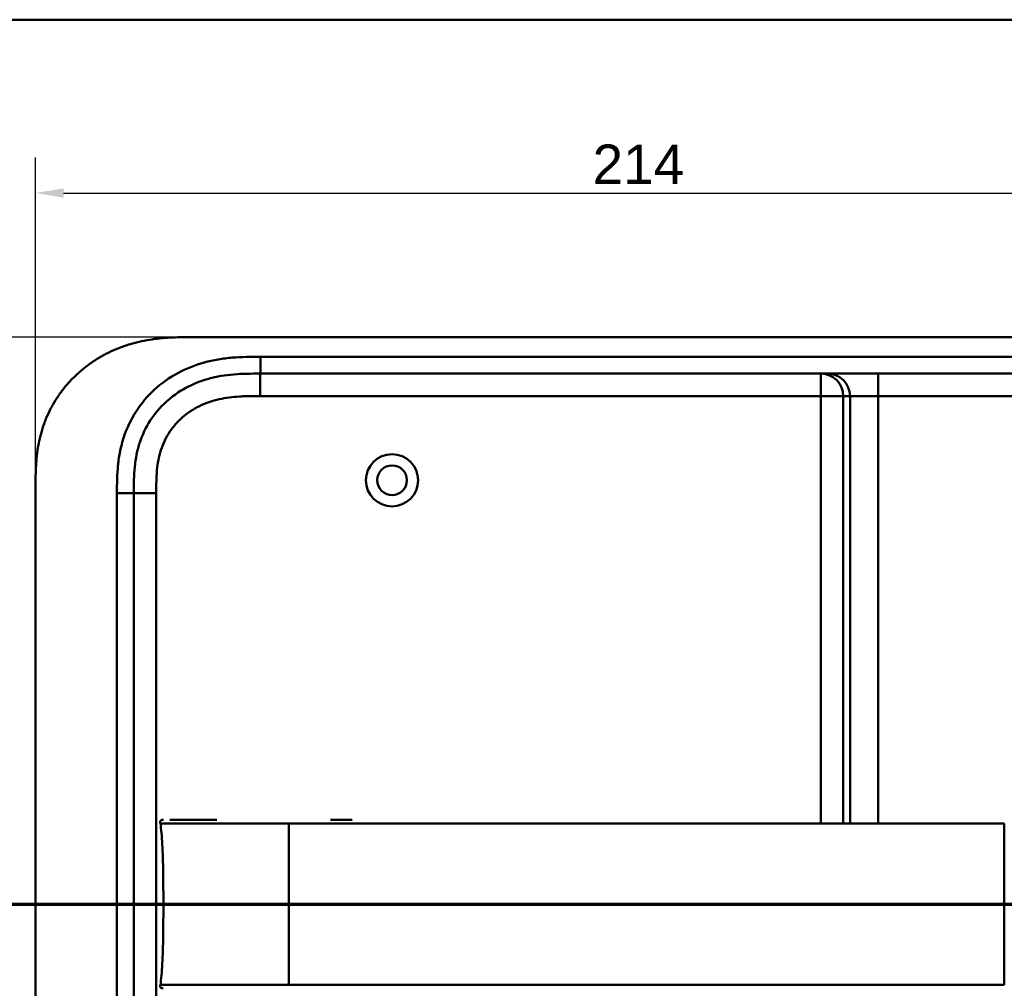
# Model space of a CAD drawing. Header units: millimetres. Extents: x 20 to 833, y 20 to 574.
# Tile 22 of 26: x 531 to 706, y 401 to 574. Entities that reach past the tile are written whole.
import ezdxf

# ---------------------------------------------------------------- set-up
doc = ezdxf.new("R2010")
doc.units = ezdxf.units.MM
doc.header["$LTSCALE"] = 2
for name, color, linetype, lineweight in [('Bemaßungen(DIN)', 7, 'Continuous', 25), ('Schnittansichtslinien(DIN)', 7, 'Continuous', 70), ('Sichtbare Kanten(DIN)', 7, 'Continuous', 50), ('Sichtbare tangentiale Kanten(DIN)', 7, 'Continuous', 50), ('Skizziergeometrie(DIN)', 7, 'Continuous', 50)]:
    doc.layers.add(name, color=color, linetype=linetype, lineweight=lineweight)
doc.styles.add('Aktuell-DINGroßer Text', font='arial.ttf')
doc.styles.add('STANDARD-DIN~0', font='arial.ttf')
doc.dimstyles.new('CAD-LAN', dxfattribs={"dimscale": 2, "dimtxt": 3.5, "dimasz": 2.5, "dimexe": 3.175, "dimexo": 0, "dimgap": 0.8, "dimtad": 1, "dimrnd": 1e-08, "dimtxsty": 'STANDARD-DIN~0', "dimcen": 0.09, "dimdle": 10, "dimclrd": 250, "dimclre": 250, "dimclrt": 250, "dimadec": 0, "dimazin": 2, "dimtfac": 1, "dimtmove": 0, "dimatfit": 3, "dimfxl": 1, "dimtolj": 1, "dimtzin": 0, "dimlwd": 25, "dimlwe": 25, "dimarcsym": 0})

# ---------------------------------------------------------------- blocks, each defined once
blk = doc.blocks.new('Ränder Standardrahmen')
at = {"layer": 'Skizziergeometrie(DIN)', "flags": 128}
blk.add_lwpolyline([(10, 10), (10, 287), (410, 287), (410, 10), (10, 10)], dxfattribs=at)
blk = doc.blocks.new('*D23')
at = {"layer": 'Bemaßungen(DIN)', "color": 250, "linetype": 'Continuous', "lineweight": 25, "true_color": 0x3f3f3f, "transparency": 16777216}
for p, q in [((533.39, 490.66), (533.39, 549.47)), ((747.39, 490.66), (747.39, 549.47)), ((538.39, 543.12), (742.39, 543.12))]:
    blk.add_line(p, q, dxfattribs=at)
at = {"layer": 'Bemaßungen(DIN)', "color": 250, "linetype": 'Continuous', "true_color": 0x3f3f3f, "transparency": 16777216}
for points in [[(538.39, 543.95), (538.39, 542.29), (533.39, 543.12)], [(742.39, 543.95), (742.39, 542.29), (747.39, 543.12)]]:
    blk.add_solid(points, dxfattribs=at)
at = {"layer": 'Defpoints', "color": 0, "linetype": 'Continuous', "transparency": 16777216}
for p in [(747.39, 543.12), (533.39, 490.66), (747.39, 490.66)]:
    blk.add_point(p, dxfattribs=at)
at = {"layer": 'Bemaßungen(DIN)', "color": 250, "linetype": 'Continuous', "lineweight": 25, "true_color": 0x3f3f3f, "transparency": 16777216, "insert": (632.61, 551.75), "char_height": 7, "attachment_point": 1, "style": 'STANDARD-DIN~0'}
blk.add_mtext('\\A1;214', dxfattribs=at)
blk = doc.blocks.new('*D24')
at = {"layer": 'Bemaßungen(DIN)', "color": 250, "linetype": 'Continuous', "lineweight": 25, "true_color": 0x3f3f3f, "transparency": 16777216}
for p, q in [((560.87, 517.44), (475.08, 517.44)), ((481.43, 512.44), (481.43, 277.44)), ((561.43, 272.44), (475.08, 272.44))]:
    blk.add_line(p, q, dxfattribs=at)
at = {"layer": 'Bemaßungen(DIN)', "color": 250, "linetype": 'Continuous', "true_color": 0x3f3f3f, "transparency": 16777216}
for points in [[(480.6, 512.44), (482.26, 512.44), (481.43, 517.44)], [(480.6, 277.44), (482.26, 277.44), (481.43, 272.44)]]:
    blk.add_solid(points, dxfattribs=at)
at = {"layer": 'Defpoints', "color": 0, "linetype": 'Continuous', "transparency": 16777216}
for p in [(560.87, 517.44), (481.43, 272.44), (561.43, 272.44)]:
    blk.add_point(p, dxfattribs=at)
at = {"layer": 'Bemaßungen(DIN)', "color": 250, "linetype": 'Continuous', "lineweight": 25, "true_color": 0x3f3f3f, "transparency": 16777216, "insert": (472.68, 387.12), "char_height": 7, "attachment_point": 1, "rotation": 90, "style": 'STANDARD-DIN~0'}
blk.add_mtext('\\A1;245', dxfattribs=at)
blk = doc.blocks.new('2DTransSchnitt0')
at = {"layer": 'Schnittansichtslinien(DIN)', "linetype": 'Continuous'}
for p, q in [((253.559, 219.642), (253.559, 213.215)), ((386.838, 219.642), (386.838, 213.215)), ((252.559, 213.215), (253.559, 208.215)), ((254.559, 213.215), (252.559, 213.215)), ((253.559, 213.215), (253.559, 208.215)), ((253.559, 208.215), (254.559, 213.215)), ((385.838, 213.215), (386.838, 208.215)), ((387.838, 213.215), (385.838, 213.215)), ((386.838, 213.215), (386.838, 208.215)), ((386.838, 208.215), (387.838, 213.215)), ((248.029, 208.215), (392.368, 208.215))]:
    blk.add_line(p, q, dxfattribs=at)
at = {"layer": 'Schnittansichtslinien(DIN)', "linetype": 'Continuous', "lineweight": 140}
for p, q in [((248.029, 208.215), (259.089, 208.215)), ((381.308, 208.215), (392.368, 208.215))]:
    blk.add_line(p, q, dxfattribs=at)
at = {"layer": 'Schnittansichtslinien(DIN)', "linetype": 'Continuous', "flags": 128}
for points in [[(252.559, 213.215), (253.559, 208.215), (254.559, 213.215), (252.559, 213.215)], [(385.838, 213.215), (386.838, 208.215), (387.838, 213.215), (385.838, 213.215)]]:
    blk.add_lwpolyline(points, dxfattribs=at)
at = {"layer": 'Schnittansichtslinien(DIN)'}
for points in [[(252.559, 213.215), (253.559, 208.215), (254.559, 213.215), (252.559, 213.215)], [(385.838, 213.215), (386.838, 208.215), (387.838, 213.215), (385.838, 213.215)]]:
    blk.add_solid(points, dxfattribs=at)
at = {"layer": 'Schnittansichtslinien(DIN)', "char_height": 3.734, "attachment_point": 7, "style": 'Aktuell-DINGroßer Text'}
for insert in [(251.806, 221.715), (385.085, 221.715)]:
    blk.add_mtext('A', dxfattribs=dict(at, insert=insert))

msp = doc.modelspace()

# ---------------------------------------------------------------- linework, layer by layer
at = {"layer": 'Sichtbare Kanten(DIN)'}
for p, q in [((719.3531, 517.4426), (560.8709, 517.4426)), ((573.4301, 510.9426), (718.3535, 510.9426)), ((533.3918, 299.2269), (533.3918, 490.6583)), ((550.8918, 300.2269), (550.8918, 489.6583)), ((585.9293, 431.4304), (589.7769, 431.4304))]:
    msp.add_line(p, q, dxfattribs=at)
for radius in [4.65, 2.65]:
    msp.add_circle((596.8918, 491.9426), radius, dxfattribs=at)
for points, knots in [([(560.8709, 517.4426), (560.4603, 517.4421), (559.4477, 517.4377), (558.1212, 517.4061), (556.5937, 517.3245), (555.3645, 517.2165), (553.8246, 517.0143), (552.5928, 516.7945), (551.0608, 516.4389), (549.8448, 516.0874), (548.346, 515.5605), (547.1677, 515.0684), (545.7303, 514.3652), (544.6127, 513.733), (543.2657, 512.8587), (542.2319, 512.094), (541.0036, 511.0621), (540.0753, 510.1783), (538.9911, 509.0081), (538.1873, 508.0226), (537.2684, 506.7377), (536.6038, 505.6709), (535.8651, 504.2978), (535.3486, 503.1714), (534.7964, 501.7378), (534.4287, 500.5743), (534.0579, 499.108), (533.8296, 497.9288), (533.6208, 496.4549), (533.5103, 495.2787), (533.4278, 493.818), (533.3922, 492.369), (533.3917, 491.2257), (533.3918, 490.6583)], [0.013042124, 0.013042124, 0.013042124, 0.013042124, 0.041667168, 0.083333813, 0.104167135, 0.14583378, 0.166667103, 0.208333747, 0.22916707, 0.270833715, 0.291667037, 0.333333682, 0.354167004, 0.395833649, 0.416666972, 0.458333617, 0.479166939, 0.520833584, 0.541666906, 0.583333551, 0.604166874, 0.645833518, 0.666666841, 0.708333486, 0.729166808, 0.770833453, 0.791666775, 0.83333342, 0.854166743, 0.895833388, 0.91666671, 0.958333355, 0.999995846, 0.999995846, 0.999995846, 0.999995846]), ([(550.8918, 489.6583), (550.8918, 490.4467), (550.8922, 491.2394), (550.9147, 492.0305), (550.9366, 492.8015), (550.9795, 493.5709), (551.0571, 494.3334), (551.133, 495.0799), (551.2423, 495.8196), (551.392, 496.5496), (551.5392, 497.2668), (551.7256, 497.9746), (551.9558, 498.6698), (552.4075, 500.0335), (553.0286, 501.3491), (553.82, 502.574), (554.5987, 503.7794), (555.5424, 504.8968), (556.616, 505.8819), (557.6843, 506.8621), (558.881, 507.7111), (560.164, 508.4066), (561.4539, 509.106), (562.8308, 509.6503), (564.2522, 510.0419), (564.9707, 510.2399), (565.7005, 510.3989), (566.439, 510.5241), (567.1858, 510.6506), (567.9414, 510.7425), (568.7034, 510.806), (569.4764, 510.8704), (570.256, 510.9058), (571.038, 510.9238), (571.8341, 510.9421), (572.6327, 510.9426), (573.4301, 510.9426)], [-3.58789453, -3.58789453, -3.58789453, -3.58789453, -3.34639691, -3.34639691, -3.34639691, -3.11105638, -3.11105638, -3.11105638, -2.88069439, -2.88069439, -2.88069439, -2.65432952, -2.65432952, -2.65432952, -2.21033284, -2.21033284, -2.21033284, -1.77339799, -1.77339799, -1.77339799, -1.33868408, -1.33868408, -1.33868408, -0.90159374, -0.90159374, -0.90159374, -0.68066414, -0.68066414, -0.68066414, -0.45726874, -0.45726874, -0.45726874, -0.23066347, -0.23066347, -0.23066347, 0, 0, 0, 0]), ([(555.6194, 430.8197), (555.6034, 430.9223), (555.5847, 431.027), (555.5992, 431.1566), (555.6043, 431.183), (555.619, 431.2287), (555.6276, 431.2485), (555.6486, 431.285), (555.6612, 431.3019), (555.6899, 431.3322), (555.7061, 431.3456), (555.7585, 431.3804), (555.7988, 431.3963), (555.8797, 431.4171), (555.9212, 431.4228), (555.9815, 431.4275), (556.0003, 431.4284), (556.0334, 431.4296), (556.0477, 431.4299), (556.0666, 431.4302), (556.0715, 431.4302), (556.0808, 431.4303), (556.0851, 431.4303), (556.0924, 431.4304), (556.0954, 431.4304), (556.1079, 431.4304), (556.1114, 431.4304), (556.1205, 431.4304), (556.1228, 431.4304), (556.1285, 431.4304), (556.1305, 431.4304), (556.1337, 431.4304), (556.1342, 431.4304), (556.1353, 431.4304), (556.1354, 431.4304), (556.1364, 431.4304), (556.1365, 431.4304), (556.1367, 431.4304), (556.1367, 431.4304), (556.1368, 431.4304)], [0, 0, 0, 0, 0.031127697, 0.031127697, 0.039115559, 0.039115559, 0.045517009, 0.045517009, 0.051765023, 0.051765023, 0.058012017, 0.058012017, 0.070632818, 0.070632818, 0.083103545, 0.083103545, 0.088763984, 0.088763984, 0.093022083, 0.093022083, 0.094582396, 0.094582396, 0.096154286, 0.096154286, 0.097721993, 0.097721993, 0.104095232, 0.104095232, 0.116528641, 0.116528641, 0.13514677, 0.13514677, 0.138637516, 0.138637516, 0.140189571, 0.140189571, 0.140286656, 0.140286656, 0.140336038, 0.140336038, 0.140336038, 0.140336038]), ([(556.158, 416.4304), (556.158, 420.2672), (556.1139, 424.0817), (555.9632, 427.0302), (555.8864, 428.532), (555.78, 429.8132), (555.6233, 430.8196)], [0, 0, 0, 0, 0.308890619, 0.308890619, 0.308890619, 0.466215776, 0.466215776, 0.466215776, 0.466215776]), ([(556.027, 431.4293), (556.0533, 431.4309), (556.0797, 431.4316), (556.1266, 431.432), (556.1472, 431.4319), (556.1735, 431.4317), (556.1795, 431.4317), (556.1857, 431.4316), (556.186, 431.4316), (556.1864, 431.4316), (556.1866, 431.4316), (556.1868, 431.4316)], [0.159826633, 0.159826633, 0.159826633, 0.159826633, 0.1677479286, 0.1677479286, 0.1740162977, 0.1740162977, 0.1758965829, 0.1758965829, 0.175984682, 0.175984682, 0.176039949, 0.176039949, 0.176039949, 0.176039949]), ([(556.1215, 431.4304), (556.1254, 431.4305), (556.1293, 431.4305), (556.1462, 431.4305), (556.1602, 431.4305), (556.1744, 431.4305), (556.1746, 431.4305), (556.1749, 431.4305), (556.1749, 431.4305), (556.1751, 431.4305), (556.1751, 431.4305), (556.1751, 431.4305)], [0.10636808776, 0.10636808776, 0.10636808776, 0.10636808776, 0.10766244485, 0.10766244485, 0.11187808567, 0.11187808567, 0.11193288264, 0.11193288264, 0.11195343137, 0.11195343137, 0.11196498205, 0.11196498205, 0.11196498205, 0.11196498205]), ([(556.1289, 431.4304), (556.1346, 431.4305), (556.1409, 431.4305), (556.1505, 431.4305), (556.153, 431.4305), (556.1582, 431.4305), (556.1609, 431.4305), (556.1649, 431.4305), (556.1661, 431.4305), (556.1675, 431.4305), (556.1678, 431.4305), (556.1683, 431.4305), (556.1684, 431.4305), (556.1686, 431.4305), (556.1686, 431.4305), (556.1687, 431.4305)], [0.09549746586, 0.09549746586, 0.09549746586, 0.09549746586, 0.09806839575, 0.09806839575, 0.09893664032, 0.09893664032, 0.09978859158, 0.09978859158, 0.10014190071, 0.10014190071, 0.10023007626, 0.10023007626, 0.1002741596, 0.1002741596, 0.10028518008, 0.10028518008, 0.10028518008, 0.10028518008]), ([(557.3092, 431.4304), (557.3092, 431.4304), (557.3092, 431.4304), (557.3093, 431.4304), (557.3094, 431.4304), (557.3095, 431.4304), (557.3096, 431.4304), (557.3102, 431.4304), (557.3106, 431.4304), (557.3119, 431.4304), (557.3128, 431.4304), (557.3154, 431.4304), (557.3171, 431.4304), (557.3368, 431.4304), (557.3552, 431.4304), (557.3986, 431.4304), (557.4239, 431.4304), (557.5185, 431.4304), (557.5906, 431.4304), (557.7669, 431.4304), (557.8739, 431.4304), (558.0249, 431.4304), (558.0633, 431.4304), (558.2004, 431.4304), (558.3027, 431.4304), (558.4496, 431.4304), (558.4903, 431.4304), (558.5472, 431.4304), (558.5627, 431.4304), (558.5789, 431.4304), (558.5792, 431.4304), (558.5796, 431.4304), (558.5797, 431.4304), (558.5797, 431.4304)], [0, 0, 0, 0, 0.000028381, 0.000028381, 0.000085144, 0.000085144, 0.000198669, 0.000198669, 0.000652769, 0.000652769, 0.00156097, 0.00156097, 0.003285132, 0.003285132, 0.021676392, 0.021676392, 0.046198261, 0.046198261, 0.111597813, 0.111597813, 0.198808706, 0.198808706, 0.22787204, 0.22787204, 0.300542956, 0.300542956, 0.32778981, 0.32778981, 0.338007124, 0.338007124, 0.338246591, 0.338246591, 0.338260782, 0.338260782, 0.338260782, 0.338260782]), ([(558.5797, 431.4304), (559.0942, 431.4304), (559.5542, 431.4304), (560.1233, 431.4304), (560.1233, 431.4304), (560.1235, 431.4304), (560.1236, 431.4304), (560.1239, 431.4304), (560.124, 431.4304), (560.125, 431.4304), (560.1258, 431.4304), (560.1423, 431.4304), (560.1582, 431.4304), (560.1954, 431.4304), (560.2167, 431.4304), (560.2952, 431.4304), (560.3529, 431.4304), (560.567, 431.4304), (560.7273, 431.4304), (560.9468, 431.4304), (561.0022, 431.4304), (562.1899, 431.4304), (563.5419, 431.4304), (565.1841, 431.4304), (565.3643, 431.4304), (565.5802, 431.4304), (565.6144, 431.4304), (565.6518, 431.4304), (565.655, 431.4304), (565.6585, 431.4304), (565.6588, 431.4304), (565.6593, 431.4304), (565.6594, 431.4304), (565.6596, 431.4304), (565.6597, 431.4304), (565.6598, 431.4304), (565.6598, 431.4304), (565.6599, 431.4304)], [0, 0, 0, 0, 0.28884341, 0.28884341, 0.28885548, 0.28885548, 0.28890375, 0.28890375, 0.28900029, 0.28900029, 0.28938644, 0.28938644, 0.29720609, 0.29720609, 0.30763229, 0.30763229, 0.33543646, 0.33543646, 0.40959904, 0.40959904, 0.43431367, 0.43431367, 0.93521871, 0.93521871, 0.99622423, 0.99622423, 1.00766078, 1.00766078, 1.00873295, 1.00873295, 1.00882949, 1.00882949, 1.00887776, 1.00887776, 1.0089019, 1.0089019, 1.00891396, 1.00891396, 1.00891396, 1.00891396]), ([(556.158, 416.4304), (556.158, 412.5937), (556.1139, 408.7793), (555.9632, 405.8308), (555.8864, 404.3287), (555.78, 403.0471), (555.6232, 402.0406)], [0, 0, 0, 0, 0.308885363, 0.308885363, 0.308885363, 0.4662495, 0.4662495, 0.4662495, 0.4662495]), ([(556.1365, 401.4298), (556.1362, 401.4298), (556.1361, 401.4298), (556.1357, 401.4298), (556.1355, 401.4298), (556.1351, 401.4298), (556.1348, 401.4298), (556.1342, 401.4298), (556.1338, 401.4298), (556.1307, 401.4298), (556.1288, 401.4298), (556.124, 401.4298), (556.1222, 401.4298), (556.1165, 401.4298), (556.114, 401.4298), (556.101, 401.4298), (556.0978, 401.4298), (556.091, 401.4299), (556.0884, 401.4299), (556.0826, 401.4299), (556.0794, 401.4299), (556.0691, 401.43), (556.0615, 401.4301), (556.0388, 401.4305), (556.0234, 401.4309), (555.9464, 401.4341), (555.8841, 401.4402), (555.7953, 401.466), (555.7662, 401.4776), (555.7127, 401.5085), (555.6878, 401.5285), (555.6473, 401.5753), (555.6311, 401.6027), (555.6083, 401.6601), (555.6012, 401.6905), (555.5932, 401.7513), (555.5922, 401.7821), (555.5949, 401.8891), (555.6075, 401.965), (555.6193, 402.0405)], [0, 0, 0, 0, 0.000286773, 0.000286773, 0.000859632, 0.000859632, 0.002005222, 0.002005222, 0.004296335, 0.004296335, 0.022625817, 0.022625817, 0.031792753, 0.031792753, 0.041090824, 0.041090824, 0.04341208, 0.04341208, 0.044565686, 0.044565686, 0.045719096, 0.045719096, 0.048030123, 0.048030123, 0.052621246, 0.052621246, 0.071137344, 0.071137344, 0.080378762, 0.080378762, 0.08967939, 0.08967939, 0.098967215, 0.098967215, 0.108192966, 0.108192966, 0.117380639, 0.117380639, 0.140309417, 0.140309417, 0.140309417, 0.140309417])]:
    msp.add_open_spline(points, degree=3, knots=knots, dxfattribs=at)
msp.add_rational_spline([(555.6232, 402.0406), (555.6231, 402.0406), (555.623, 402.0406), (555.6229, 402.0406), (555.6205, 402.0406), (555.6193, 402.0406), (555.6193, 402.0405)], [1, 1, 1, 1, 1.08010035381, 1.12345159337, 1.13005371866], degree=3, knots=[0, 0, 0, 0, 0.005672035, 0.005672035, 0.005672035, 0.116341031, 0.116341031, 0.116341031, 0.116341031], dxfattribs=at)
at = {"layer": 'Sichtbare tangentiale Kanten(DIN)'}
for p, q in [((573.4301, 510.9426), (573.4301, 513.942)), ((573.4095, 506.9426), (573.4095, 510.9426)), ((673.2943, 510.9426), (673.2943, 506.9426)), ((683.466, 510.9426), (683.466, 506.9426)), ((673.2943, 506.9426), (573.4095, 506.9426)), ((677.2791, 506.9426), (673.2943, 506.9426)), ((673.2943, 430.8196), (673.2943, 506.9426)), ((678.4851, 506.9426), (677.2791, 506.9426)), ((677.2791, 506.9426), (677.2791, 430.8196)), ((683.466, 506.9426), (678.4851, 506.9426)), ((678.4851, 430.8196), (678.4851, 506.9426)), ((683.466, 506.9426), (683.466, 430.8196)), ((718.3546, 506.9426), (683.466, 506.9426)), ((547.8918, 489.6583), (550.8918, 489.6583)), ((554.8918, 489.6582), (550.8918, 489.6582)), ((554.8918, 489.6582), (554.8918, 300.227)), ((705.9597, 416.4304), (578.4863, 416.4304)), ((673.2943, 402.0406), (673.2943, 402.0406)), ((677.2791, 402.0406), (677.2791, 402.0406)), ((678.4851, 402.0406), (678.4851, 402.0406)), ((683.466, 402.0407), (683.466, 402.0406))]:
    msp.add_line(p, q, dxfattribs=at)
for points, knots in [([(573.4301, 513.942), (573.2148, 513.942), (572.9995, 513.942), (572.7842, 513.9419), (572.5824, 513.9418), (572.3807, 513.9409), (572.179, 513.9397), (572.0782, 513.939), (571.9773, 513.9384), (571.8764, 513.9374), (571.5809, 513.9345), (571.2856, 513.93), (570.9688, 513.9227), (570.9611, 513.9226), (570.9535, 513.9224), (570.9459, 513.9222), (570.059, 513.9016), (569.2617, 513.863), (568.4542, 513.7957), (568.4395, 513.7944), (568.4248, 513.7932), (568.4101, 513.792), (567.5893, 513.7224), (566.7606, 513.6213), (565.9376, 513.4818), (565.9295, 513.4805), (565.9215, 513.4791), (565.9135, 513.4777), (565.0869, 513.3369), (564.2659, 513.1576), (563.4554, 512.9343), (563.4491, 512.9326), (563.4428, 512.9308), (563.4365, 512.9291), (561.8034, 512.4777), (560.2075, 511.8428), (558.7337, 511.0438), (557.2488, 510.2389), (555.836, 509.2376), (554.5882, 508.0927), (553.3389, 506.9465), (552.214, 505.6172), (551.3, 504.2021), (550.3894, 502.7922), (549.6445, 501.2305), (549.1113, 499.6238), (549.1101, 499.6202), (549.1089, 499.6166), (549.1077, 499.613), (548.8436, 498.8154), (548.6273, 497.9966), (548.4576, 497.1734), (548.4562, 497.1665), (548.4548, 497.1596), (548.4534, 497.1527), (548.2852, 496.3332), (548.1617, 495.5017), (548.0767, 494.6791), (548.0753, 494.6651), (548.0739, 494.6512), (548.0724, 494.6372), (547.9901, 493.8281), (547.9426, 493.0241), (547.9171, 492.1557), (547.9167, 492.1424), (547.9163, 492.1291), (547.916, 492.1158), (547.8919, 491.2713), (547.8917, 490.4649), (547.8918, 489.6583)], [79.05073514, 79.05073514, 79.05073514, 79.05073514, 79.11532599, 79.11532599, 79.11532599, 79.17585202, 79.17585202, 79.17585202, 79.20611504, 79.20611504, 79.20611504, 79.29476986, 79.29476986, 79.29476986, 79.29690409, 79.29690409, 79.29690409, 79.54425582, 79.54425582, 79.54425582, 79.54875751, 79.54875751, 79.54875751, 79.80007551, 79.80007551, 79.80007551, 79.80252586, 79.80252586, 79.80252586, 80.05496233, 80.05496233, 80.05496233, 80.05692398, 80.05692398, 80.05692398, 80.56566533, 80.56566533, 80.56566533, 81.07822309, 81.07822309, 81.07822309, 81.5913866, 81.5913866, 81.5913866, 82.10264544, 82.10264544, 82.10264544, 82.10378713, 82.10378713, 82.10378713, 82.35751843, 82.35751843, 82.35751843, 82.3596398, 82.3596398, 82.3596398, 82.6121592, 82.6121592, 82.6121592, 82.61645406, 82.61645406, 82.61645406, 82.86489632, 82.86489632, 82.86489632, 82.86870846, 82.86870846, 82.86870846, 83.11067963, 83.11067963, 83.11067963, 83.11067963]), ([(573.4095, 506.9426), (573.1755, 506.9426), (572.9414, 506.9426), (572.7074, 506.9421), (572.632, 506.9419), (572.5566, 506.9417), (572.4812, 506.9414), (572.4058, 506.9412), (572.3305, 506.9407), (572.2551, 506.9402), (572.1043, 506.9393), (571.9536, 506.9383), (571.8028, 506.9364), (571.7275, 506.9355), (571.6521, 506.9344), (571.5767, 506.9333), (571.4246, 506.931), (571.2724, 506.9284), (571.1203, 506.9248), (571.0442, 506.923), (570.9682, 506.9209), (570.8921, 506.9188), (570.5189, 506.9083), (570.1352, 506.8928), (569.752, 506.8704), (569.7447, 506.8699), (569.7374, 506.8695), (569.7301, 506.8691), (569.1136, 506.8324), (568.5261, 506.78), (567.9337, 506.7035), (567.9246, 506.7023), (567.9154, 506.7011), (567.9062, 506.6999), (567.3068, 506.6218), (566.7152, 506.52), (566.1264, 506.3878), (566.1211, 506.3866), (566.1158, 506.3855), (566.1105, 506.3843), (565.5122, 506.2494), (564.9167, 506.0827), (564.3381, 505.8835), (564.3348, 505.8824), (564.3314, 505.8812), (564.328, 505.8801), (563.7425, 505.6781), (563.1628, 505.4389), (562.6049, 505.1657), (562.0468, 504.8924), (561.5033, 504.5816), (560.9846, 504.2368), (560.466, 503.8919), (559.969, 503.511), (559.5029, 503.0989), (559.0338, 502.6842), (558.5901, 502.2326), (558.1854, 501.7563), (557.7822, 501.2818), (557.4102, 500.7738), (557.0802, 500.2462), (556.7521, 499.7217), (556.4597, 499.1683), (556.2112, 498.6043), (555.9651, 498.0456), (555.7562, 497.4631), (555.5873, 496.8755), (555.5861, 496.8712), (555.5849, 496.867), (555.5837, 496.8628), (555.4183, 496.2854), (555.29, 495.6992), (555.1922, 495.1061), (555.1907, 495.0972), (555.1893, 495.0883), (555.1878, 495.0794), (555.0918, 494.4911), (555.0259, 493.9027), (554.9806, 493.2868), (554.98, 493.2793), (554.9795, 493.2718), (554.9789, 493.2644), (554.9568, 492.9601), (554.9409, 492.6665), (554.9287, 492.3655), (554.916, 492.0556), (554.9077, 491.7475), (554.9022, 491.44), (554.8916, 490.8441), (554.8917, 490.2505), (554.8918, 489.6582)], [0, 0, 0, 0, 0.07021772, 0.07021772, 0.07021772, 0.09283194, 0.09283194, 0.09283194, 0.11544616, 0.11544616, 0.11544616, 0.1606746, 0.1606746, 0.1606746, 0.18328883, 0.18328883, 0.18328883, 0.22894095, 0.22894095, 0.22894095, 0.25176701, 0.25176701, 0.25176701, 0.36376198, 0.36376198, 0.36376198, 0.36589733, 0.36589733, 0.36589733, 0.54578083, 0.54578083, 0.54578083, 0.54856633, 0.54856633, 0.54856633, 0.73053303, 0.73053303, 0.73053303, 0.73216711, 0.73216711, 0.73216711, 0.9170852, 0.9170852, 0.9170852, 0.91815949, 0.91815949, 0.91815949, 1.10534079, 1.10534079, 1.10534079, 1.29258328, 1.29258328, 1.29258328, 1.47984297, 1.47984297, 1.47984297, 1.66831624, 1.66831624, 1.66831624, 1.85604891, 1.85604891, 1.85604891, 2.04267032, 2.04267032, 2.04267032, 2.22752036, 2.22752036, 2.22752036, 2.22884416, 2.22884416, 2.22884416, 2.41040839, 2.41040839, 2.41040839, 2.41312511, 2.41312511, 2.41312511, 2.5932379, 2.5932379, 2.5932379, 2.59542853, 2.59542853, 2.59542853, 2.68455799, 2.68455799, 2.68455799, 2.7762862, 2.7762862, 2.7762862, 2.95407435, 2.95407435, 2.95407435, 2.95407435]), ([(578.4863, 430.8197), (579.8143, 430.8197), (581.1423, 430.8196), (582.4704, 430.8196), (583.0225, 430.8196), (583.5746, 430.8196), (584.1268, 430.8196), (584.9011, 430.8196), (585.6755, 430.8196), (586.4499, 430.8196), (586.8621, 430.8196), (587.2744, 430.8196), (587.6866, 430.8196), (588.6027, 430.8196), (589.5187, 430.8196), (590.4348, 430.8196), (597.0745, 430.8197), (603.7142, 430.8191), (610.3539, 430.8196)], [0, 0, 0, 0, 0.3984119, 0.3984119, 0.3984119, 0.55836102, 0.55836102, 0.55836102, 0.7963648, 0.7963648, 0.7963648, 0.91378516, 0.91378516, 0.91378516, 1.19486018, 1.19486018, 1.19486018, 3.18679004, 3.18679004, 3.18679004, 3.18679004]), ([(610.3539, 430.8196), (636.9113, 430.8196), (663.4688, 430.8197), (690.0262, 430.8196), (691.4043, 430.8196), (692.7823, 430.8196), (694.1603, 430.8196), (695.4378, 430.8196), (696.7153, 430.8196), (697.9927, 430.8196), (700.6484, 430.8196), (703.3041, 430.8197), (705.9597, 430.8196)], [3.18679004, 3.18679004, 3.18679004, 3.18679004, 11.15409943, 11.15409943, 11.15409943, 11.57114872, 11.57114872, 11.57114872, 11.95075591, 11.95075591, 11.95075591, 12.74746294, 12.74746294, 12.74746294, 12.74746294]), ([(578.4863, 416.4304), (577.4166, 416.4304), (576.3458, 416.4304), (575.2039, 416.4304), (574.0621, 416.4304), (573.0594, 416.4304), (572.196, 416.4304), (570.4692, 416.4304), (569.0639, 416.4304), (567.7411, 416.4304), (562.4499, 416.4304), (558.8272, 416.4304), (557.2135, 416.4304), (556.8101, 416.4304), (556.5272, 416.4304), (556.3524, 416.4304), (556.265, 416.4304), (556.2029, 416.4304), (556.1748, 416.4304), (556.1467, 416.4304), (556.153, 416.4304), (556.158, 416.4304)], [0, 0, 0, 0, 0.24064759, 0.24064759, 0.24064759, 0.48129519, 0.48129519, 0.48129519, 0.96259037, 0.96259037, 0.96259037, 2.88777112, 2.88777112, 2.88777112, 3.3690663, 3.3690663, 3.3690663, 3.60971389, 3.60971389, 3.60971389, 3.85036149, 3.85036149, 3.85036149, 3.85036149]), ([(714.748, 416.4304), (713.3939, 416.4304), (712.012, 416.4304), (710.4524, 416.4304), (708.8928, 416.4304), (707.4257, 416.4304), (705.9597, 416.4304)], [0, 0, 0, 0, 0.440383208, 0.440383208, 0.440383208, 0.880766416, 0.880766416, 0.880766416, 0.880766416]), ([(578.4863, 402.0406), (579.8143, 402.0405), (581.1423, 402.0406), (582.4704, 402.0406), (583.0197, 402.0406), (583.5691, 402.0406), (584.1185, 402.0406), (584.8956, 402.0406), (585.6727, 402.0406), (586.4499, 402.0406), (586.8609, 402.0406), (587.272, 402.0406), (587.683, 402.0406), (588.6003, 402.0406), (589.5175, 402.0406), (590.4348, 402.0406), (597.0745, 402.0405), (603.7142, 402.0412), (610.3539, 402.0406)], [0.00000001, 0.00000001, 0.00000001, 0.00000001, 0.39841273, 0.39841273, 0.39841273, 0.55746749, 0.55746749, 0.55746749, 0.79636625, 0.79636625, 0.79636625, 0.91343211, 0.91343211, 0.91343211, 1.19486152, 1.19486152, 1.19486152, 3.18678775, 3.18678775, 3.18678775, 3.18678775]), ([(610.3539, 402.0406), (628.9329, 402.0406), (647.5275, 402.0406), (666.1019, 402.0406), (678.2367, 402.0406), (690.3701, 402.0405), (702.5048, 402.0406), (703.6563, 402.0406), (704.8079, 402.0406), (705.9597, 402.0406)], [3.18678775, 3.18678775, 3.18678775, 3.18678775, 8.76053769, 8.76053769, 8.76053769, 12.40191941, 12.40191941, 12.40191941, 12.74746294, 12.74746294, 12.74746294, 12.74746294])]:
    msp.add_open_spline(points, degree=3, knots=knots, dxfattribs=at)
for points, degree in [([(718.3535, 513.9426), (670.0457, 513.9426), (621.738, 513.9426), (573.4301, 513.942)], 3), ([(677.2791, 506.9426), (677.2791, 509.1517), (675.495, 510.9426), (673.2943, 510.9426)], 3), ([(674.5003, 510.9426), (676.701, 510.9426), (678.4851, 509.1517), (678.4851, 506.9426)], 3), ([(547.8918, 489.6583), (547.8918, 426.5146), (547.8918, 363.3709), (547.8921, 300.2269)], 3), ([(578.4863, 430.8196), (578.4863, 429.0302), (578.4863, 426.5295), (578.4863, 423.3796), (578.4863, 419.905), (578.4863, 416.4304)], 5), ([(705.9597, 430.8196), (705.9597, 429.0302), (705.9597, 426.5295), (705.9597, 423.3796), (705.9597, 419.905), (705.9597, 416.4304)], 5), ([(578.4863, 402.0406), (578.4863, 403.8299), (578.4863, 406.3307), (578.4863, 409.4808), (578.4863, 412.9556), (578.4863, 416.4304)], 5), ([(705.9597, 402.0406), (705.9597, 403.83), (705.9597, 406.3307), (705.9597, 409.4806), (705.9597, 412.9552), (705.9597, 416.4298)], 5)]:
    msp.add_open_spline(points, degree=degree, dxfattribs=at)
for points, weights, knots in [([(555.6194, 430.8197), (555.6193, 430.8198), (555.6207, 430.8198), (555.624, 430.8199), (555.6325, 430.82), (555.6537, 430.8197), (555.6887, 430.8196), (555.7407, 430.8194), (555.8256, 430.8196), (555.9457, 430.8198), (556.0263, 430.8199), (556.1235, 430.8201), (556.2376, 430.8202), (556.5783, 430.8207), (557.076, 430.8212), (557.735, 430.8216), (558.0899, 430.8218), (558.4914, 430.8221), (558.9388, 430.8222), (559.3924, 430.8224), (559.8923, 430.8225), (560.4372, 430.8225), (560.5107, 430.8225), (560.5849, 430.8225), (560.66, 430.8225), (561.1407, 430.8225), (561.6536, 430.8225), (562.1977, 430.8224), (562.8242, 430.8223), (563.4906, 430.8221), (564.1956, 430.8219), (564.8928, 430.8217), (565.6268, 430.8214), (566.3976, 430.8212), (567.1422, 430.8209), (567.9218, 430.8207), (568.7387, 430.8204), (569.0197, 430.8204), (569.3054, 430.8203), (569.5961, 430.8202), (569.7097, 430.8202), (569.8242, 430.8202), (569.9394, 430.8201), (570.3335, 430.8201), (570.7374, 430.82), (571.1523, 430.8199), (571.5475, 430.8199), (571.9539, 430.8198), (572.373, 430.8198), (572.7672, 430.8198), (573.1746, 430.8197), (573.5976, 430.8197), (573.9883, 430.8196), (574.3954, 430.8196), (574.8235, 430.8196), (575.207, 430.8196), (575.6132, 430.8196), (576.0492, 430.8196), (576.4154, 430.8196), (576.8167, 430.8196), (577.2738, 430.8196), (577.5661, 430.8196), (577.9065, 430.8196), (578.4863, 430.8197)], [1.13005451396, 1.13784212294, 1.09449061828, 1, 1.01564349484, 1.01564349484, 1, 1.00925616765, 1.00925616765, 1, 1.00150118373, 1.00150118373, 1, 1.00280379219, 1.00280379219, 1, 0.999526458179, 0.999526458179, 1, 0.99915374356, 0.99915374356, 1, 0.9999832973, 0.9999832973, 1, 0.99933166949, 0.99933166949, 1, 0.999344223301, 0.999344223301, 1, 0.999922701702, 0.999922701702, 1, 1.00094814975, 1.00094814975, 1, 1.00025925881, 1.00025925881, 1, 1.0000518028, 1.0000518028, 1, 1.00084824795, 1.00084824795, 1, 1.00131558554, 1.00131558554, 1, 1.00209490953, 1.00209490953, 1, 1.00365462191, 1.00365462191, 1, 1.00586740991, 1.00586740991, 1, 1.01725389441, 1.01725389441, 1, 1.18722739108, 1.18722739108, 1], [0.11634156, 0.11634156, 0.11634156, 0.11634156, 0.2468921, 0.2468921, 0.2468921, 0.48536559, 0.48536559, 0.48536559, 0.77999142, 0.77999142, 0.77999142, 0.96449242, 0.96449242, 0.96449242, 1.46282462, 1.46282462, 1.46282462, 1.71453936, 1.71453936, 1.71453936, 1.96376659, 1.96376659, 1.96376659, 1.99698242, 1.99698242, 1.99698242, 2.20976298, 2.20976298, 2.20976298, 2.45520947, 2.45520947, 2.45520947, 2.70223288, 2.70223288, 2.70223288, 2.94984214, 2.94984214, 2.94984214, 3.03833482, 3.03833482, 3.03833482, 3.07331688, 3.07331688, 3.07331688, 3.19661093, 3.19661093, 3.19661093, 3.31975848, 3.31975848, 3.31975848, 3.4427414, 3.4427414, 3.4427414, 3.5655395, 3.5655395, 3.5655395, 3.68817927, 3.68817927, 3.68817927, 3.81065341, 3.81065341, 3.81065341, 3.93190075, 3.93190075, 3.93190075, 3.93190075]), ([(555.6193, 402.0405), (555.6192, 402.0405), (555.6206, 402.0404), (555.6239, 402.0404), (555.6324, 402.0403), (555.6536, 402.0405), (555.6886, 402.0406), (555.7406, 402.0408), (555.8253, 402.0407), (555.9452, 402.0405), (556.026, 402.0403), (556.1232, 402.0402), (556.2375, 402.04), (556.5782, 402.0395), (557.0759, 402.0391), (557.735, 402.0386), (558.0899, 402.0384), (558.4913, 402.0382), (558.9387, 402.038), (559.3923, 402.0378), (559.8922, 402.0378), (560.4371, 402.0377), (560.5106, 402.0377), (560.5849, 402.0377), (560.66, 402.0377), (561.1407, 402.0377), (561.6536, 402.0378), (562.1976, 402.0378), (562.8241, 402.038), (563.4905, 402.0381), (564.1956, 402.0384), (564.8927, 402.0386), (565.6268, 402.0388), (566.3975, 402.0391), (567.1421, 402.0393), (567.9218, 402.0396), (568.7387, 402.0398), (569.0206, 402.0399), (569.3072, 402.0399), (569.5988, 402.04), (569.7116, 402.04), (569.8251, 402.0401), (569.9394, 402.0401), (570.3335, 402.0402), (570.7374, 402.0402), (571.1523, 402.0403), (571.5475, 402.0403), (571.9538, 402.0404), (572.3729, 402.0404), (572.7672, 402.0405), (573.1745, 402.0405), (573.5976, 402.0405), (573.9883, 402.0406), (574.3954, 402.0406), (574.8235, 402.0406), (575.207, 402.0406), (575.6132, 402.0406), (576.0492, 402.0406), (576.4154, 402.0406), (576.8167, 402.0406), (577.2738, 402.0406), (577.5661, 402.0406), (577.9065, 402.0406), (578.4863, 402.0406)], [1.13005371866, 1.13784194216, 1.09449070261, 1, 1.01564352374, 1.01564352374, 1, 1.00924441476, 1.00924441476, 1, 1.00150609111, 1.00150609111, 1, 1.00280370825, 1.00280370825, 1, 0.999526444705, 0.999526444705, 1, 0.999153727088, 0.999153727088, 1, 0.999983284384, 0.999983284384, 1, 0.999331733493, 0.999331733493, 1, 0.999344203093, 0.999344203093, 1, 0.999922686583, 0.999922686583, 1, 1.00094812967, 1.00094812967, 1, 1.00026108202, 1.00026108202, 1, 1.00005099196, 1.00005099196, 1, 1.00084821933, 1.00084821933, 1, 1.00131563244, 1.00131563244, 1, 1.00209471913, 1.00209471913, 1, 1.00365509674, 1.00365509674, 1, 1.00586622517, 1.00586622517, 1, 1.01725442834, 1.01725442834, 1, 1.18725223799, 1.18725223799, 1], [0.11634103, 0.11634103, 0.11634103, 0.11634103, 0.24689215, 0.24689215, 0.24689215, 0.48536654, 0.48536654, 0.48536654, 0.77973673, 0.77973673, 0.77973673, 0.96449694, 0.96449694, 0.96449694, 1.46283006, 1.46283006, 1.46283006, 1.71454508, 1.71454508, 1.71454508, 1.96377332, 1.96377332, 1.96377332, 1.99700179, 1.99700179, 1.99700179, 2.20977129, 2.20977129, 2.20977129, 2.45521937, 2.45521937, 2.45521937, 2.70224381, 2.70224381, 2.70224381, 2.94985386, 2.94985386, 2.94985386, 3.03863113, 3.03863113, 3.03863113, 3.07332884, 3.07332884, 3.07332884, 3.19662312, 3.19662312, 3.19662312, 3.31977087, 3.31977087, 3.31977087, 3.44275418, 3.44275418, 3.44275418, 3.56555254, 3.56555254, 3.56555254, 3.68819301, 3.68819301, 3.68819301, 3.81066732, 3.81066732, 3.81066732, 3.931916, 3.931916, 3.931916, 3.931916])]:
    msp.add_rational_spline(points, weights, degree=3, knots=knots, dxfattribs=at)

# ---------------------------------------------------------------- block references
at = {"xscale": 2, "yscale": 2, "zscale": 2}
msp.add_blockref('Ränder Standardrahmen', (0, 0), dxfattribs=at)
at = {"layer": 'Schnittansichtslinien(DIN)', "xscale": 2, "yscale": 2, "zscale": 2}
msp.add_blockref('2DTransSchnitt0', (0, 0), dxfattribs=at)

# ---------------------------------------------------------------- dimensions: what is measured, and where the dimension line sits
at = {"layer": 'Bemaßungen(DIN)', "color": 250, "linetype": 'Continuous', "lineweight": 25, "true_color": 0x3f3f3f}
for base, p1, p2, angle, picture, middle in [((747.3918, 543.1195), (533.3918, 490.6583), (747.3918, 490.6582), 180, '*D23', (640.3918, 543.1195)), ((481.4309, 272.4426), (560.8709, 517.4426), (561.4309, 272.4426), 90, '*D24', (481.4309, 394.9426))]:
    dim = msp.add_linear_dim(base=base, p1=p1, p2=p2, angle=angle, dimstyle='CAD-LAN', override={"dimgap": 0.8, "dimdec": 2, "dimtol": 0, "dimlim": 0, "dimtp": 0, "dimtm": 0, "dimtdec": 2, "dimtofl": 0, "dimatfit": 1}, dxfattribs=at)
    dim.commit()
    dim.dimension.update_dxf_attribs({"geometry": picture, "text_midpoint": middle, "dimtype": 160})

doc.saveas('drawing.dxf')
